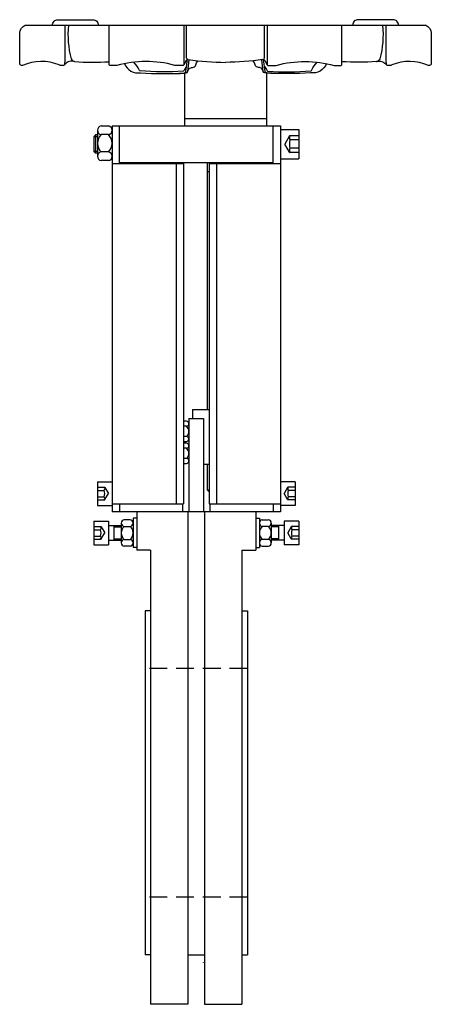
# Model space of a CAD drawing. Extents: x 16 to 241, y 5 to 543.
import ezdxf

# ---------------------------------------------------------------- set-up
doc = ezdxf.new("R2010")
doc.units = 0
doc.header["$LTSCALE"] = 15
doc.header["$MEASUREMENT"] = 0
doc.linetypes.add('TRAZOS', pattern=[0.75, 0.5, -0.25])
doc.layers.add('CYL_XDF125', color=7, linetype='CONTINUOUS')

msp = doc.modelspace()

# ---------------------------------------------------------------- linework, layer by layer
at = {"layer": 'CYL_XDF125'}
for p, q in [((106.5, 513.88), (106.5, 485.08)), ((151.5, 513.88), (151.5, 485.08)), ((65, 484.98), (61, 484.98)), ((67, 485.08), (67, 274.08)), ((67, 485.08), (159, 485.08)), ((71, 464.57), (71, 485.08)), ((106.5, 489.08), (151.5, 489.08)), ((155, 464.57), (155, 485.08)), ((159, 485.08), (159, 274.08)), ((58, 480.08), (57, 479.08)), ((59, 479.08), (57, 479.08)), ((57, 479.08), (57, 471.08)), ((59, 480.08), (58, 480.08)), ((58, 480.08), (58, 470.08)), ((59, 482.62), (59, 468.45)), ((65, 480.26), (61, 480.26)), ((159, 483.08), (169, 483.08)), ((163.93, 479.53), (161.36, 475.08)), ((169, 479.66), (164.14, 479.66)), ((169, 483.08), (169, 467.08)), ((163.93, 470.63), (161.36, 475.08)), ((169, 477.37), (164.25, 477.37)), ((59, 471.08), (57, 471.08)), ((57, 471.08), (58, 470.08)), ((59, 470.08), (58, 470.08)), ((65, 470.81), (61, 470.81)), ((169, 470.51), (164.14, 470.51)), ((169, 472.8), (164.25, 472.8)), ((65, 466.08), (61, 466.08)), ((67, 464.57), (106, 464.57)), ((71, 465.08), (155, 465.08)), ((102, 464.57), (102, 278.57)), ((106, 464.57), (106, 278.57)), ((119, 465.08), (119, 330.08)), ((120, 464.57), (120, 278.57)), ((120, 464.57), (159, 464.57)), ((124, 464.57), (124, 278.57)), ((139, 465.08), (139, 464.57)), ((159, 467.08), (169, 467.08)), ((119, 460.08), (120, 460.08)), ((111, 330.08), (120, 330.08)), ((111, 330.08), (111, 325.08)), ((107.75, 323.61), (106, 323.61)), ((109, 325.08), (117, 325.08)), ((109, 325.08), (109, 274.08)), ((117, 325.08), (117, 274.08)), ((107.75, 320.85), (106, 320.85)), ((107.75, 315.32), (106, 315.32)), ((106, 312.56), (107.75, 312.56)), ((107.75, 311.61), (106, 311.61)), ((107.75, 308.85), (106, 308.85)), ((107.75, 303.32), (106, 303.32)), ((106, 300.56), (107.75, 300.56)), ((117, 300.08), (120, 300.08)), ((119, 300.08), (119, 286.08)), ((59, 290.58), (67, 290.58)), ((59, 290.58), (59, 277.58)), ((59, 287.51), (62.86, 287.51)), ((59, 285.8), (62.75, 285.8)), ((63.07, 287.39), (64.98, 284.08)), ((119, 286.08), (120, 286.08)), ((120, 285.08), (119, 286.08)), ((167, 290.58), (159, 290.58)), ((162.93, 287.39), (161.02, 284.08)), ((167, 287.51), (163.14, 287.51)), ((167, 285.8), (163.25, 285.8)), ((167, 290.58), (167, 277.58)), ((59, 282.37), (62.75, 282.37)), ((59, 280.65), (62.86, 280.65)), ((63.07, 280.78), (64.98, 284.08)), ((162.93, 280.78), (161.02, 284.08)), ((167, 280.65), (163.14, 280.65)), ((167, 282.37), (163.25, 282.37)), ((59, 277.58), (67, 277.58)), ((67, 278.57), (106, 278.57)), ((71, 278.57), (71, 274.08)), ((105.5, 278.57), (105.5, 274.08)), ((120, 278.57), (159, 278.57)), ((120.5, 278.57), (120.5, 274.08)), ((155, 278.57), (155, 274.08)), ((167, 277.58), (159, 277.58)), ((57, 269.08), (65, 269.08)), ((57, 269.08), (57, 256.08)), ((65, 269.08), (65, 256.08)), ((159, 274.08), (67, 274.08)), ((76.87, 269.77), (73.62, 269.77)), ((78.5, 270.58), (78.5, 254.58)), ((80.5, 270.58), (78.5, 270.58)), ((80.5, 274.08), (80.5, 253.08)), ((108.5, 274.08), (108.5, 4.96)), ((117.5, 274.08), (117.5, 4.96)), ((145.5, 274.08), (145.5, 253.08)), ((145.5, 270.58), (147.5, 270.58)), ((147.5, 270.58), (147.5, 254.58)), ((149.12, 269.77), (152.37, 269.77)), ((169, 269.08), (161, 269.08)), ((161, 269.08), (161, 256.08)), ((169, 269.08), (169, 256.08)), ((57, 266.01), (60.86, 266.01)), ((57, 264.3), (60.75, 264.3)), ((61.07, 265.89), (62.98, 262.58)), ((65, 266.58), (72, 266.58)), ((68, 266.58), (68, 258.58)), ((68, 265.83), (72, 265.83)), ((72, 267.98), (72, 257.19)), ((73.62, 266.18), (76.87, 266.18)), ((78.5, 267.98), (78.5, 257.19)), ((147.5, 267.98), (147.5, 257.19)), ((152.37, 266.18), (149.12, 266.18)), ((154, 267.98), (154, 257.19)), ((161, 266.58), (154, 266.58)), ((158, 265.83), (154, 265.83)), ((158, 266.58), (158, 258.58)), ((164.93, 265.89), (163.02, 262.58)), ((169, 266.01), (165.14, 266.01)), ((169, 264.3), (165.25, 264.3)), ((57, 260.87), (60.75, 260.87)), ((57, 259.15), (60.86, 259.15)), ((61.07, 259.28), (62.98, 262.58)), ((65, 258.58), (72, 258.58)), ((68, 259.33), (72, 259.33)), ((73.62, 258.99), (76.87, 258.99)), ((152.37, 258.99), (149.12, 258.99)), ((158, 259.33), (154, 259.33)), ((161, 258.58), (154, 258.58)), ((164.93, 259.28), (163.02, 262.58)), ((169, 259.15), (165.14, 259.15)), ((169, 260.87), (165.25, 260.87)), ((57, 256.08), (65, 256.08)), ((76.87, 255.39), (73.62, 255.39)), ((80.5, 254.58), (78.5, 254.58)), ((88, 253.08), (80.5, 253.08)), ((88, 253.08), (88, 4.96)), ((138, 253.08), (138, 4.96)), ((138, 253.08), (145.5, 253.08)), ((145.5, 254.58), (147.5, 254.58)), ((149.12, 255.39), (152.37, 255.39)), ((169, 256.08), (161, 256.08)), ((85, 220.08), (85, 32.08)), ((88, 220.08), (85, 220.08)), ((138, 220.08), (141, 220.08)), ((141, 220.08), (141, 32.08)), ((88, 32.08), (85, 32.08)), ((108.5, 32.08), (117.5, 32.08)), ((117.06, 27.67), (117, 27.73)), ((138, 32.08), (141, 32.08)), ((108.5, 4.96), (88, 4.96)), ((117.5, 4.96), (138, 4.96))]:
    msp.add_line(p, q, dxfattribs=at)
at = {"layer": 'CYL_XDF125', "linetype": 'TRAZOS', "ltscale": 1.3}
for p, q in [((141, 188.58), (85, 188.58)), ((141, 63.58), (85, 63.58))]:
    msp.add_line(p, q, dxfattribs=at)
at = {"layer": 'CYL_XDF125'}
for points in [[(41.19, 540.08), (41.19, 540.08), (41.19, 520.97), (40.97, 518.54, -0.388879), (40.47, 518.08), (38.62, 518.08, -0.304382), (38.16, 518.39, 0.198744), (18.09, 518.12, -0.101677), (17.9, 518.08), (17.5, 518.08, -0.414214), (16.5, 519.08), (16.5, 535.9, -0.276984), (19.5, 540.08), (238.5, 540.08, -0.276984), (241.5, 535.9), (241.5, 519.08, -0.414214), (240.5, 518.08), (240.1, 518.08, -0.101677), (239.91, 518.12, 0.198744), (219.84, 518.39, -0.304382), (219.38, 518.08), (217.53, 518.08, -0.388879), (217.03, 518.54), (216.81, 520.97), (216.81, 540.08)], [(34.44, 540.08, -0.414214), (37.44, 543.08), (56.47, 543.08, -0.414214), (59.47, 540.08)], [(43.19, 540.08, 0.096787), (44.67, 521.69, 0.304013), (46.37, 520.24, -0.00941), (45.72, 520.33)], [(106.22, 540.08), (106.22, 518.58, -0.414214), (105.72, 518.08), (101.45, 518.08, -0.096651), (101.26, 518.12, 0.135327), (69.62, 518.1, -0.097092), (69.43, 518.06), (65.91, 518.06, -0.414214), (65.41, 518.56), (65.41, 540.08)], [(108.61, 521.26, -0.290358), (107.74, 522.19, -0.0766), (107.66, 524.97), (107.66, 540.08)], [(149.39, 521.26, 0.290358), (150.26, 522.19, 0.0766), (150.34, 524.97), (150.34, 540.08)], [(151.78, 540.08), (151.78, 518.58, 0.414214), (152.28, 518.08), (156.55, 518.08, 0.096651), (156.74, 518.12, -0.135327), (188.38, 518.1, 0.097092), (188.57, 518.06), (192.09, 518.06, 0.414214), (192.59, 518.56), (192.59, 540.08)], [(223.56, 540.08, 0.414214), (220.56, 543.08), (201.53, 543.08, 0.414214), (198.53, 540.08)], [(214.81, 540.08, -0.096787), (213.33, 521.69, -0.304013), (211.63, 520.24, 0.00941), (212.28, 520.33)], [(45.72, 520.33, 0.28363), (40.88, 518.29)], [(46.37, 520.24, 0.038553), (65.41, 520.11)], [(73.82, 519.1, 0.356547), (82.53, 514.08, 0.037291), (106.48, 513.99, 0.340917), (107.36, 514.84), (108.25, 521.3)], [(107.74, 517.58, 0.065187), (106.23, 515.2, -0.262185), (105.83, 514.92, -0.035915), (82.43, 515.11, -0.258135), (82.04, 515.4, 0.068298), (80.48, 517.89), (78.82, 519.88)], [(98.68, 513.63, 0.038944), (107.48, 513.99, 0.340917), (108.36, 514.84), (109.22, 521.08)], [(108.61, 521.26, 0.358558), (107.44, 520.76), (106.16, 518.35)], [(108.36, 514.84, -0.279586), (110, 516.86, -0.094571), (110.89, 517, 0.353247), (112.81, 518.44, -0.098312), (113.83, 520.6)], [(108.53, 521.28, 0.036956), (129, 519.77)], [(149.47, 521.28, -0.036956), (129, 519.77)], [(149.64, 514.84, 0.279586), (148, 516.86, 0.094571), (147.11, 517, -0.353247), (145.19, 518.44, 0.098312), (144.17, 520.6)], [(159.32, 513.63, -0.038944), (150.52, 513.99, -0.340917), (149.64, 514.84), (148.78, 521.08)], [(149.39, 521.26, -0.358558), (150.56, 520.76), (151.84, 518.35)], [(184.18, 519.1, -0.356547), (175.47, 514.08, -0.037291), (151.52, 513.99, -0.340917), (150.64, 514.84), (149.75, 521.3)], [(150.26, 517.58, -0.065187), (151.77, 515.2, 0.262185), (152.17, 514.92, 0.035915), (175.57, 515.11, 0.258135), (175.96, 515.4, -0.068298), (177.52, 517.89), (179.18, 519.88)], [(211.63, 520.24, -0.038553), (192.59, 520.11)], [(212.28, 520.33, -0.28363), (217.12, 518.29)]]:
    msp.add_lwpolyline(points, format="xyb", dxfattribs=at)
for centre, radius, start, end in [((61.4, 482.62), 2.4, 99.5001, 260.4999), ((64.6, 482.62), 2.4, 279.5001, 80.4999), ((65.58, 475.53), 6.58, 134.116, 225.884), ((60.42, 475.53), 6.58, 314.116, 45.884), ((164.14, 479.41), 0.25, 90, 150), ((166.74, 478.51), 2.74, 155.3405, 204.6595), ((174.59, 475.08), 10.59, 167.5258, 192.4742), ((61.4, 468.45), 2.4, 99.5001, 260.4999), ((64.6, 468.45), 2.4, 279.5001, 80.4999), ((164.14, 470.76), 0.25, 210, 270), ((166.74, 471.65), 2.74, 155.3405, 204.6595), ((107.61, 322.23), 1.39, 275.7112, 84.2888), ((105.32, 318.08), 3.68, 311.3076, 48.6924), ((107.61, 313.94), 1.39, 275.7112, 84.2888), ((107.61, 310.23), 1.39, 275.7112, 84.2888), ((105.32, 306.08), 3.68, 311.3076, 48.6924), ((107.61, 301.94), 1.39, 275.7112, 84.2888), ((61.4, 286.66), 1.6, 327.4924, 32.5076), ((56.99, 284.08), 6.01, 343.4125, 16.5875), ((62.86, 287.26), 0.25, 30, 90), ((163.14, 287.26), 0.25, 90, 150), ((164.6, 286.66), 1.6, 147.4924, 212.5076), ((169.01, 284.08), 6.01, 163.4125, 196.5875), ((61.4, 281.51), 1.6, 327.4924, 32.5076), ((62.86, 280.9), 0.25, 270, 330), ((163.14, 280.9), 0.25, 210, 270), ((164.6, 281.51), 1.6, 147.4924, 212.5076), ((73.81, 267.98), 1.81, 95.7707, 264.2293), ((76.69, 267.98), 1.81, 275.7707, 84.2293), ((149.31, 267.98), 1.81, 95.7707, 264.2293), ((152.19, 267.98), 1.81, 275.7707, 84.2293), ((59.4, 265.16), 1.6, 327.4924, 32.5076), ((54.99, 262.58), 6.01, 343.4125, 16.5875), ((60.86, 265.76), 0.25, 30, 90), ((76.79, 262.58), 4.79, 131.3525, 228.6475), ((73.71, 262.58), 4.79, 311.3525, 48.6475), ((152.29, 262.58), 4.79, 131.3525, 228.6475), ((149.21, 262.58), 4.79, 311.3525, 48.6475), ((165.14, 265.76), 0.25, 90, 150), ((166.6, 265.16), 1.6, 147.4924, 212.5076), ((171.01, 262.58), 6.01, 163.4125, 196.5875), ((59.4, 260.01), 1.6, 327.4924, 32.5076), ((60.86, 259.4), 0.25, 270, 330), ((73.81, 257.19), 1.81, 95.7707, 264.2293), ((76.69, 257.19), 1.81, 275.7707, 84.2293), ((149.31, 257.19), 1.81, 95.7707, 264.2293), ((152.19, 257.19), 1.81, 275.7707, 84.2293), ((165.14, 259.4), 0.25, 210, 270), ((166.6, 260.01), 1.6, 147.4924, 212.5076)]:
    msp.add_arc(centre, radius, start, end, dxfattribs=at)

doc.saveas('drawing.dxf')
